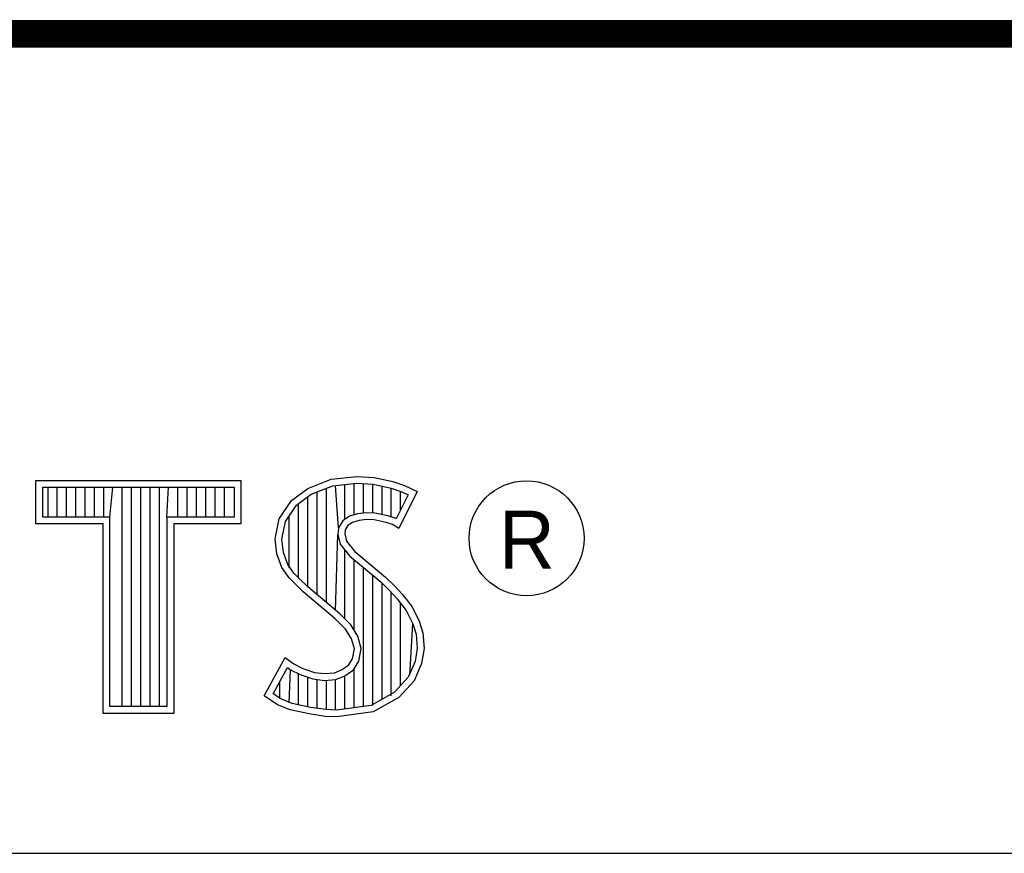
# Model space of a CAD drawing. Header units: inches. Extents: x 0 to 22, y 0 to 25.8.
# Tile 44 of 80: x 18.452 to 19.161, y 2.37 to 2.97. Entities that reach past the tile are written whole.
import ezdxf

# ---------------------------------------------------------------- set-up
doc = ezdxf.new("R2010")
doc.units = ezdxf.units.IN
doc.header["$LTSCALE"] = 1.21
doc.header["$MEASUREMENT"] = 0
doc.layers.get('0').update_dxf_attribs({"linetype": 'CONTINUOUS'})
doc.styles.add('TEXTSTYLE_2', font='txt')

msp = doc.modelspace()

# ---------------------------------------------------------------- linework, layer by layer
at = {"color": 2, "linetype": 'CONTINUOUS'}
for p, q in [((16.375, 2.96), (21.5, 2.96)), ((18.46415, 2.63829), (18.61167, 2.63829)), ((18.46415, 2.60704), (18.46415, 2.63829)), ((18.61167, 2.63829), (18.61167, 2.60704)), ((18.65986, 2.63269), (18.67656, 2.63931)), ((18.67656, 2.63931), (18.695, 2.64132)), ((18.67774, 2.63455), (18.6951, 2.63645)), ((18.68648, 2.61032), (18.68648, 2.63551)), ((18.69315, 2.61366), (18.69315, 2.63624)), ((18.695, 2.64132), (18.70739, 2.64046)), ((18.6951, 2.63645), (18.70671, 2.63564)), ((18.69983, 2.61488), (18.69983, 2.63612)), ((18.7065, 2.61485), (18.7065, 2.63566)), ((18.70671, 2.63564), (18.71963, 2.63289)), ((18.70739, 2.64046), (18.72093, 2.63758)), ((18.72093, 2.63758), (18.72928, 2.6347)), ((18.469, 2.63343), (18.60682, 2.63343)), ((18.469, 2.61189), (18.469, 2.63343)), ((18.47286, 2.61189), (18.47286, 2.63343)), ((18.47954, 2.61189), (18.47954, 2.63343)), ((18.48621, 2.61189), (18.48621, 2.63343)), ((18.49289, 2.61189), (18.49289, 2.63343)), ((18.49957, 2.61189), (18.49957, 2.63343)), ((18.50624, 2.61189), (18.50624, 2.63343)), ((18.51292, 2.61189), (18.51292, 2.63343)), ((18.51738, 2.61189), (18.51959, 2.63343)), ((18.52627, 2.47561), (18.52627, 2.63343)), ((18.53294, 2.47561), (18.53294, 2.63343)), ((18.53962, 2.47561), (18.53962, 2.63343)), ((18.54629, 2.47561), (18.54629, 2.63343)), ((18.55297, 2.47561), (18.55297, 2.63343)), ((18.55844, 2.61189), (18.55964, 2.63343)), ((18.56632, 2.61189), (18.56632, 2.63343)), ((18.57299, 2.61189), (18.57299, 2.63343)), ((18.57967, 2.61189), (18.57967, 2.63343)), ((18.58635, 2.61189), (18.58635, 2.63343)), ((18.59302, 2.61189), (18.59302, 2.63343)), ((18.5997, 2.61189), (18.5997, 2.63343)), ((18.60682, 2.63343), (18.60682, 2.61189)), ((18.64805, 2.62405), (18.65986, 2.63269)), ((18.6516, 2.62063), (18.66222, 2.6284)), ((18.66222, 2.6284), (18.67774, 2.63455)), ((18.66645, 2.55603), (18.66645, 2.63008)), ((18.67313, 2.55044), (18.67313, 2.63272)), ((18.68193, 2.60437), (18.6798, 2.63478)), ((18.71318, 2.61373), (18.71318, 2.63427)), ((18.71963, 2.63289), (18.72746, 2.6302)), ((18.71985, 2.6121), (18.71985, 2.63282)), ((18.7385, 2.63038), (18.72525, 2.60389)), ((18.72653, 2.6173), (18.72653, 2.63052)), ((18.72746, 2.6302), (18.73193, 2.6281)), ((18.72928, 2.6347), (18.7385, 2.63038)), ((18.63911, 2.6108), (18.64805, 2.62405)), ((18.6531, 2.56827), (18.6531, 2.62173)), ((18.65978, 2.5616), (18.65978, 2.62661)), ((18.73193, 2.6281), (18.7233, 2.61084)), ((18.64368, 2.6089), (18.6516, 2.62063)), ((18.69577, 2.61443), (18.68966, 2.61263)), ((18.70177, 2.6151), (18.69577, 2.61443)), ((18.708, 2.61477), (18.70177, 2.6151)), ((18.71723, 2.61292), (18.708, 2.61477)), ((18.51253, 2.60704), (18.46415, 2.60704)), ((18.51738, 2.61189), (18.469, 2.61189)), ((18.51253, 2.47075), (18.51253, 2.60704)), ((18.51738, 2.47561), (18.51738, 2.61189)), ((18.60682, 2.61189), (18.55844, 2.61189)), ((18.55844, 2.61189), (18.55844, 2.47561)), ((18.61167, 2.60704), (18.56329, 2.60704)), ((18.56329, 2.60704), (18.56329, 2.47075)), ((18.63623, 2.59641), (18.63911, 2.6108)), ((18.64114, 2.59618), (18.64368, 2.6089)), ((18.64642, 2.57542), (18.64642, 2.61296)), ((18.68506, 2.60929), (18.68193, 2.60437)), ((18.68966, 2.61263), (18.68506, 2.60929)), ((18.69183, 2.60821), (18.68866, 2.60591)), ((18.69673, 2.60965), (18.69183, 2.60821)), ((18.70192, 2.61023), (18.69673, 2.60965)), ((18.70739, 2.60994), (18.70192, 2.61023)), ((18.71603, 2.60821), (18.70739, 2.60994)), ((18.72064, 2.60677), (18.71603, 2.60821)), ((18.72268, 2.61122), (18.71723, 2.61292)), ((18.7233, 2.61084), (18.72268, 2.61122)), ((18.68193, 2.60437), (18.68145, 2.59957)), ((18.68665, 2.60274), (18.68636, 2.59986)), ((18.68866, 2.60591), (18.68665, 2.60274)), ((18.72525, 2.60389), (18.72064, 2.60677)), ((18.63739, 2.58546), (18.63623, 2.59641)), ((18.64215, 2.58661), (18.64114, 2.59618)), ((18.6798, 2.54485), (18.68145, 2.59957)), ((18.68145, 2.59957), (18.68302, 2.59251)), ((18.68636, 2.59986), (18.68751, 2.59468)), ((18.68751, 2.59468), (18.69356, 2.58719)), ((18.64546, 2.57796), (18.64215, 2.58661)), ((18.68302, 2.59251), (18.69009, 2.58376)), ((18.68648, 2.53865), (18.68648, 2.58823)), ((18.69356, 2.58719), (18.71574, 2.56876)), ((18.64113, 2.57567), (18.63739, 2.58546)), ((18.69009, 2.58376), (18.71247, 2.56517)), ((18.69315, 2.53054), (18.69315, 2.58122)), ((18.64632, 2.56819), (18.64113, 2.57567)), ((18.65006, 2.57131), (18.64546, 2.57796)), ((18.69983, 2.4757), (18.69983, 2.57567)), ((18.65064, 2.56387), (18.64632, 2.56819)), ((18.65407, 2.5673), (18.65006, 2.57131)), ((18.65968, 2.56169), (18.65407, 2.5673)), ((18.7065, 2.47658), (18.7065, 2.57013)), ((18.71247, 2.56517), (18.71832, 2.55932)), ((18.71574, 2.56876), (18.72179, 2.56272)), ((18.6564, 2.55811), (18.65064, 2.56387)), ((18.67945, 2.53882), (18.6564, 2.55811)), ((18.68273, 2.5424), (18.65968, 2.56169)), ((18.71318, 2.48087), (18.71318, 2.56446)), ((18.71832, 2.55932), (18.72416, 2.55321)), ((18.71985, 2.48336), (18.71985, 2.55772)), ((18.72179, 2.56272), (18.72784, 2.55638)), ((18.72416, 2.55321), (18.73063, 2.54486)), ((18.72784, 2.55638), (18.73476, 2.54745)), ((18.72653, 2.49074), (18.72653, 2.55015)), ((18.73063, 2.54486), (18.73542, 2.53527)), ((18.73476, 2.54745), (18.73994, 2.53709)), ((18.68694, 2.53133), (18.67945, 2.53882)), ((18.69076, 2.53437), (18.68273, 2.5424)), ((18.73994, 2.53709), (18.74253, 2.52874)), ((18.69126, 2.52442), (18.68694, 2.53133)), ((18.69574, 2.5264), (18.69076, 2.53437)), ((18.7332, 2.49811), (18.73542, 2.53527)), ((18.73542, 2.53527), (18.73774, 2.52782)), ((18.69327, 2.51722), (18.69126, 2.52442)), ((18.69826, 2.51741), (18.69574, 2.5264)), ((18.73774, 2.52782), (18.73851, 2.5177)), ((18.74253, 2.52874), (18.7434, 2.51751)), ((18.69183, 2.51002), (18.69327, 2.51722)), ((18.69642, 2.5082), (18.69826, 2.51741)), ((18.73851, 2.5177), (18.73697, 2.50795)), ((18.7434, 2.51751), (18.74167, 2.50657)), ((18.62846, 2.48324), (18.64344, 2.51089)), ((18.64344, 2.51089), (18.64977, 2.50628)), ((18.68895, 2.50541), (18.69183, 2.51002)), ((18.69255, 2.50201), (18.69642, 2.5082)), ((18.73697, 2.50795), (18.73207, 2.49686)), ((18.63483, 2.48483), (18.64506, 2.5037)), ((18.64506, 2.5037), (18.64724, 2.50211)), ((18.64642, 2.47829), (18.64724, 2.50211)), ((18.64724, 2.50211), (18.65423, 2.49862)), ((18.64977, 2.50628), (18.65611, 2.50311)), ((18.65611, 2.50311), (18.66447, 2.50023)), ((18.67887, 2.49994), (18.68406, 2.50196)), ((18.68406, 2.50196), (18.68895, 2.50541)), ((18.68637, 2.49765), (18.69255, 2.50201)), ((18.69315, 2.47482), (18.69315, 2.50243)), ((18.74167, 2.50657), (18.7362, 2.49418)), ((18.63975, 2.48142), (18.63975, 2.49389)), ((18.6531, 2.47687), (18.6531, 2.49901)), ((18.65423, 2.49862), (18.66338, 2.49547)), ((18.65978, 2.47534), (18.65978, 2.49671)), ((18.66338, 2.49547), (18.67188, 2.49449)), ((18.66447, 2.50023), (18.67195, 2.49937)), ((18.66645, 2.47433), (18.66645, 2.49512)), ((18.67188, 2.49449), (18.67997, 2.49516)), ((18.67195, 2.49937), (18.67887, 2.49994)), ((18.67313, 2.47333), (18.67313, 2.49434)), ((18.6798, 2.47306), (18.6798, 2.4951)), ((18.67997, 2.49516), (18.68637, 2.49765)), ((18.68648, 2.47394), (18.68648, 2.49769)), ((18.73207, 2.49686), (18.72218, 2.48593)), ((18.7362, 2.49418), (18.72525, 2.48209)), ((18.63796, 2.47691), (18.62846, 2.48324)), ((18.64025, 2.48122), (18.63483, 2.48483)), ((18.64861, 2.47782), (18.64025, 2.48122)), ((18.72218, 2.48593), (18.70525, 2.47641)), ((18.72525, 2.48209), (18.70681, 2.47172)), ((18.55844, 2.47561), (18.51738, 2.47561)), ((18.64718, 2.47316), (18.63796, 2.47691)), ((18.66072, 2.47028), (18.64718, 2.47316)), ((18.66159, 2.47506), (18.64861, 2.47782)), ((18.67269, 2.4734), (18.66159, 2.47506)), ((18.68036, 2.47313), (18.67269, 2.4734)), ((18.70525, 2.47641), (18.68036, 2.47313)), ((18.56329, 2.47075), (18.51253, 2.47075)), ((18.67224, 2.46856), (18.66072, 2.47028)), ((18.6806, 2.46827), (18.67224, 2.46856)), ((18.70681, 2.47172), (18.6806, 2.46827)), ((16.7288, 2.37), (21.5, 2.37))]:
    msp.add_line(p, q, dxfattribs=at)
at = {"color": 7, "linetype": 'CONTINUOUS', "const_width": 0.02}
msp.add_lwpolyline([(13.6, 2.95953), (21.5, 2.96)], dxfattribs=at)
at = {"color": 2, "linetype": 'CONTINUOUS'}
msp.add_circle((18.81716, 2.59676), 0.04138, dxfattribs=at)

# ---------------------------------------------------------------- texts
at = {"color": 2, "linetype": 'CONTINUOUS', "insert": (18.7972, 2.61661), "char_height": 0.04175, "width": 0.0417529, "attachment_point": 1, "line_spacing_factor": 0.9, "style": 'TEXTSTYLE_2'}
msp.add_mtext('R', dxfattribs=at)

doc.saveas('drawing.dxf')
